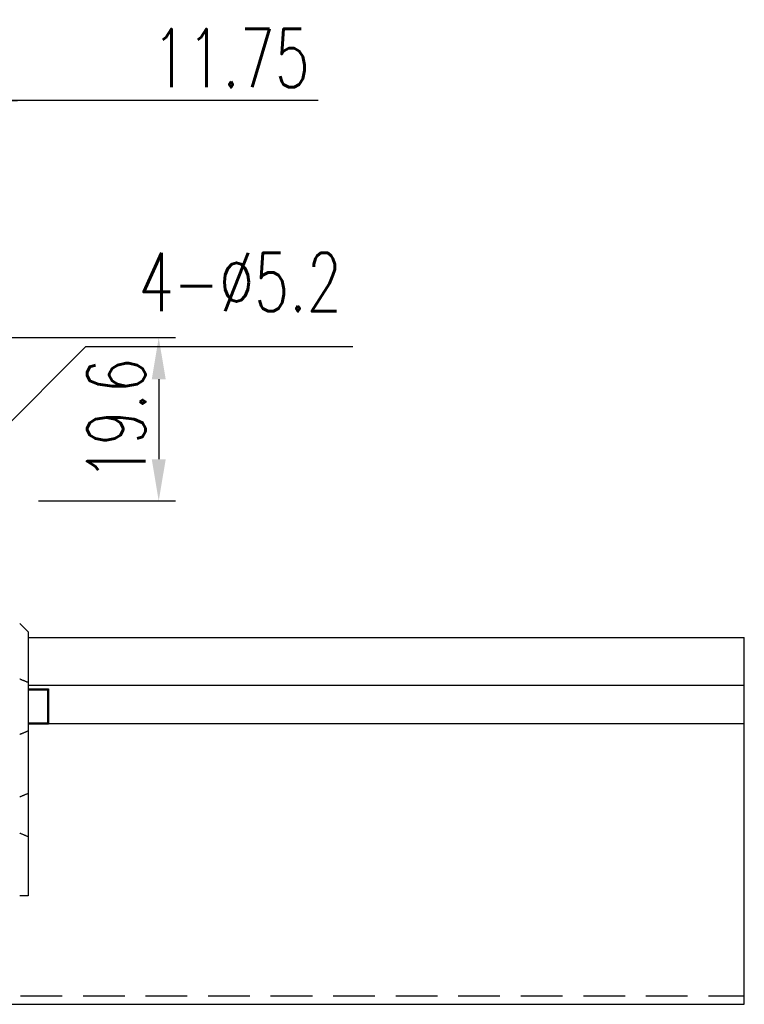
# Model space of a CAD drawing. Header units: millimetres. Extents: x 716 to 1311, y 158 to 389.
# Tile 48 of 48: x 1224 to 1311, y 188 to 306. Entities that reach past the tile are written whole.
import ezdxf

# ---------------------------------------------------------------- set-up
doc = ezdxf.new("R2010")
doc.units = ezdxf.units.MM
doc.header["$LTSCALE"] = 10
doc.linetypes.add('DASHED', pattern=[0.75, 0.5, -0.25])
for name, color, linetype in [('2', 7, 'Continuous'), ('4', 7, 'Continuous'), ('DIM', 4, 'Continuous')]:
    doc.layers.add(name, color=color, linetype=linetype)
doc.styles.add('DIM-7', font='SIMPLEX.shx', dxfattribs={"width": 0.7, "bigfont": 'chineset.shx'})
doc.dimstyles.new('CNS', dxfattribs={"dimtxt": 3.5, "dimasz": 2.5, "dimexe": 1, "dimexo": 1.5, "dimgap": 0.09, "dimtad": 0, "dimdsep": 46, "dimtxsty": 'DIM-7', "dimcen": 0.09, "dimclrd": 1, "dimclre": 1, "dimclrt": 4, "dimadec": 0, "dimazin": 0, "dimtfac": 1, "dimtix": 1, "dimtmove": 2, "dimatfit": 3, "dimfxl": 1, "dimtvp": 0.971429, "dimtolj": 1, "dimarcsym": 0})

# ---------------------------------------------------------------- blocks, each defined once
blk = doc.blocks.new('*D61')
at = {"layer": 'DEFPOINTS', "color": 0}
for p in [(1213.71, 296.59), (1201.96, 268.14), (1213.71, 258.07)]:
    blk.add_point(p, dxfattribs=at)
at = {"layer": 'DIM', "color": 7, "lineweight": -2}
for p, q in [((1201.96, 271.14), (1201.96, 298.59)), ((1213.71, 261.07), (1213.71, 298.59)), ((1196.96, 296.59), (1191.96, 296.59)), ((1201.96, 296.59), (1213.71, 296.59)), ((1201.96, 296.59), (1213.71, 296.59)), ((1259.77, 296.59), (1213.71, 296.59)), ((1218.71, 296.59), (1223.71, 296.59))]:
    blk.add_line(p, q, dxfattribs=at)
at = {"layer": 'DIM', "color": 7}
for points in [[(1196.96, 297.43), (1196.96, 295.76), (1201.96, 296.59)], [(1218.71, 297.43), (1218.71, 295.76), (1213.71, 296.59)]]:
    blk.add_solid(points, dxfattribs=at)
at = {"layer": 'DIM', "color": 7, "insert": (1249.3, 301.69), "char_height": 7, "attachment_point": 5, "style": 'DIM-7'}
blk.add_mtext('\\A1;11.75', dxfattribs=at)
blk = doc.blocks.new('*D62')
at = {"layer": 'DEFPOINTS', "color": 0}
for p in [(1201.96, 268.14), (1223.23, 248.54), (1240.63, 248.54)]:
    blk.add_point(p, dxfattribs=at)
at = {"layer": 'DIM', "color": 7, "lineweight": -2}
for p, q in [((1204.96, 268.14), (1242.63, 268.14)), ((1240.63, 263.14), (1240.63, 253.54)), ((1226.23, 248.54), (1242.63, 248.54))]:
    blk.add_line(p, q, dxfattribs=at)
at = {"layer": 'DIM', "color": 7}
for points in [[(1239.8, 263.14), (1241.47, 263.14), (1240.63, 268.14)], [(1239.8, 253.54), (1241.47, 253.54), (1240.63, 248.54)]]:
    blk.add_solid(points, dxfattribs=at)
at = {"layer": 'DIM', "color": 7, "insert": (1235.53, 258.34), "char_height": 7, "attachment_point": 5, "rotation": 90, "style": 'DIM-7'}
blk.add_mtext('\\A1;19.6', dxfattribs=at)

msp = doc.modelspace()

# ---------------------------------------------------------------- linework, layer by layer
at = {"layer": '2', "color": 0, "linetype": 'Continuous'}
for p, q in [((1224.958, 232.842), (1223.958, 233.842)), ((1224.958, 232.842), (1224.958, 226.757)), ((1224.958, 232.142), (1310.858, 232.142)), ((1310.858, 188.142), (1310.858, 232.142)), ((1224.958, 226.757), (1224.958, 220.927)), ((1224.958, 226.005), (1227.413, 226.005)), ((1224.958, 225.883), (1227.291, 225.883)), ((1227.413, 226.005), (1227.291, 225.883)), ((1227.291, 225.883), (1227.291, 221.894)), ((1227.413, 226.005), (1227.413, 221.772)), ((1227.291, 221.894), (1224.958, 221.894)), ((1227.413, 221.772), (1224.958, 221.772)), ((1227.413, 221.772), (1227.291, 221.894)), ((1224.958, 220.927), (1224.958, 213.427)), ((1224.958, 213.427), (1224.958, 208.255)), ((1224.958, 208.255), (1224.958, 201.142)), ((1224.958, 201.142), (1223.958, 201.142)), ((940.858, 188.142), (1310.858, 188.142))]:
    msp.add_line(p, q, dxfattribs=at)
for points in [[(1224.958, 226.757), (1223.958, 227.171)], [(1224.958, 220.927), (1223.958, 220.513)], [(1224.958, 213.427), (1223.958, 213.013)], [(1224.958, 208.255), (1223.958, 208.67)]]:
    msp.add_open_spline(points, degree=1, dxfattribs=at)
at = {"layer": '2', "color": 0, "linetype": 'DASHED'}
msp.add_open_spline([(999.054, 189.143), (1310.858, 189.143)], degree=1, dxfattribs=at)
at = {"layer": '4', "color": 0, "linetype": 'Continuous'}
for p, q in [((1224.958, 226.434), (1310.858, 226.434)), ((1224.958, 221.85), (1310.858, 221.85))]:
    msp.add_line(p, q, dxfattribs=at)

# ---------------------------------------------------------------- texts
at = {"layer": 'DIM', "color": 0, "insert": (1238.214, 271.295), "char_height": 7, "attachment_point": 7, "style": 'DIM-7'}
msp.add_mtext('\\A1;4-%%C5.2', dxfattribs=at)

# ---------------------------------------------------------------- dimensions: what is measured, and where the dimension line sits
at = {"layer": 'DIM', "color": 0}
dim = msp.add_linear_dim(base=(1213.708, 296.594), p1=(1201.958, 268.142), p2=(1213.708, 258.067), dimstyle='CNS', override={"dimscale": 2, "dimgap": 0.8, "dimtad": 1, "dimclrd": 7, "dimclre": 7, "dimclrt": 7, "dimadec": 2, "dimazin": 2, "dimtmove": 1}, dxfattribs=at)
dim.commit()
dim.dimension.update_dxf_attribs({"geometry": '*D61', "text_midpoint": (1249.303, 293.087), "dimtype": 160})
dim = msp.add_linear_dim(base=(1240.634, 248.542), p1=(1201.958, 268.142), p2=(1223.233, 248.542), angle=90, dimstyle='CNS', override={"dimscale": 2, "dimgap": 0.8, "dimtad": 1, "dimclrd": 7, "dimclre": 7, "dimclrt": 7, "dimadec": 2, "dimazin": 2, "dimtmove": 1}, dxfattribs=at)
dim.commit()
dim.dimension.update_dxf_attribs({"geometry": '*D62', "text_midpoint": (1235.534, 258.342)})

# ---------------------------------------------------------------- leaders
at = {"layer": 'DIM', "color": 0, "annotation_type": 0, "has_hookline": 1, "hookline_direction": 0, "text_width": 25.433}
msp.add_leader([(1213.708, 248.842), (1231.876, 267.074), (1236.876, 267.074)], dimstyle='CNS', override={"dimscale": 2, "dimgap": 0.8, "dimtad": 1, "dimclrd": 7, "dimclre": 4, "dimadec": 2, "dimazin": 2, "dimtmove": 1}, dxfattribs=at)

doc.saveas('drawing.dxf')
